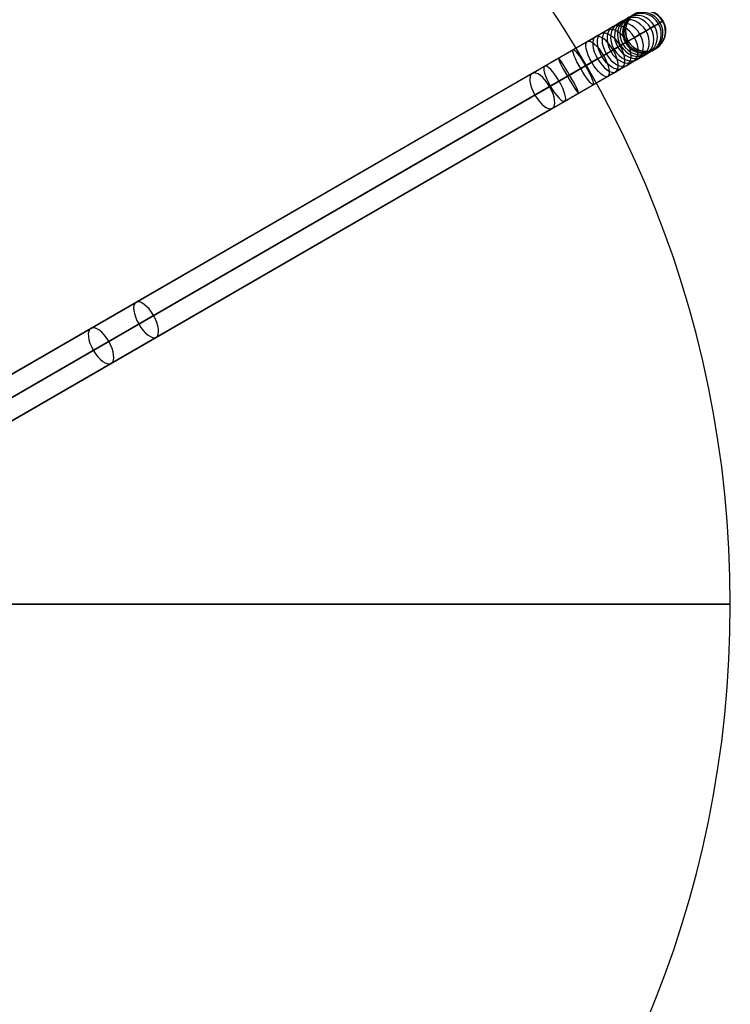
# Model space of a CAD drawing. Header units: millimetres. Extents: x -160 to 160, y -175 to 160.
# Tile 10 of 11: x 54 to 160, y -59 to 87. Entities that reach past the tile are written whole.
import ezdxf

# ---------------------------------------------------------------- set-up
doc = ezdxf.new("R2010")
doc.units = ezdxf.units.MM
doc.header["$MEASUREMENT"] = 0
doc.layers.add('Predefinito', color=7, linetype='Continuous')

msp = doc.modelspace()

# ---------------------------------------------------------------- linework, layer by layer
at = {"layer": 'Predefinito'}
for p, q in [((-9.96, -2.29, 1457.22), (139.94, 84.26, 1543)), ((-7.3, -4.22, 1454.53), (142.59, 82.32, 1540.31)), ((140.28, 80.99, 1545.69), (-9.61, -5.55, 1459.9)), ((-6.96, -7.48, 1457.22), (142.94, 79.06, 1543)), ((130.55, 78.84, 1565.53), (12.82, 10.87, 1502.14)), ((15.42, 8.9, 1499.42), (133.15, 76.88, 1562.81)), ((130.96, 75.61, 1568.25), (13.22, 7.63, 1504.86)), ((133.55, 73.64, 1565.53), (15.82, 5.67, 1502.14)), ((-160, 0.02, -0.08), (160, 0.02, -0.08)), ((160, 0.02, -10.08), (-160, 0.02, -10.08)), ((160, 0.02, -10.08), (160, 0.02, -0.08))]:
    msp.add_line(p, q, dxfattribs=at)
for centre, start, end in [((0, 0.02, -0.08), 0, 180), ((0, 0.02, -10.08), 0, 180), ((0, 0.02, -5.08), 0, 180), ((0, 0.02, -0.08), 180, 0), ((0, 0.02, -10.08), 180, 0), ((0, 0.02, -5.08), 180, 0)]:
    msp.add_arc(centre, 160, start, end, dxfattribs=at)
at = {"layer": 'Predefinito', "extrusion": (-0.5, 0.866025, -1.15149e-14)}
msp.add_arc((-157.76, 1554.2, 3), 12.5, 65, 243.6352, dxfattribs=at)
at = {"layer": 'Predefinito', "extrusion": (-0.37532, -0.216691, 0.90121)}
for start, end in [(90, 270), (270, 90)]:
    msp.add_arc((0, 828.24, 1332.29), 3, start, end, dxfattribs=at)
at = {"layer": 'Predefinito', "extrusion": (-0.228027, -0.131651, 0.964713)}
for start, end in [(90, 270), (270, 90)]:
    msp.add_arc((0, 573.92, 1457.82), 3, start, end, dxfattribs=at)
at = {"layer": 'Predefinito', "extrusion": (0.281613, 0.162589, 0.945652)}
for start, end in [(270, 90), (90, 270)]:
    msp.add_arc((0, 343.7, 1521.04), 3, start, end, dxfattribs=at)
at = {"layer": 'Predefinito', "extrusion": (0.109306, 0.063108, 0.992003)}
for start, end in [(270, 90), (90, 270)]:
    msp.add_arc((0, 27.16, 1561.69), 3, start, end, dxfattribs=at)
at = {"layer": 'Predefinito', "extrusion": (-0.063938, -0.036915, 0.997271)}
for start, end in [(90, 270), (270, 90)]:
    msp.add_arc((0, 284.58, 1538.31), 3, start, end, dxfattribs=at)
at = {"layer": 'Predefinito', "extrusion": (-0.5, 0.866025, -4.24641e-14)}
msp.add_arc((-157.76, 1554.2), 15.5, 65, 243.6352, dxfattribs=at)
at = {"layer": 'Predefinito', "extrusion": (-0.634717, -0.366454, 0.680328)}
for start, end in [(90, 270), (270, 90)]:
    msp.add_arc((0, 1258.92, 941.74), 3, start, end, dxfattribs=at)
at = {"layer": 'Predefinito', "extrusion": (0.58158, 0.335775, 0.740958)}
for start, end in [(270, 90), (90, 270)]:
    msp.add_arc((0, 914.33, 1257.55), 3, start, end, dxfattribs=at)
at = {"layer": 'Predefinito', "extrusion": (-0.510241, -0.294588, 0.808005)}
for start, end in [(90, 270), (270, 90)]:
    msp.add_arc((0, 1055.67, 1162.85), 3, start, end, dxfattribs=at)
at = {"layer": 'Predefinito', "extrusion": (0.442169, 0.255286, 0.859835)}
for start, end in [(270, 90), (90, 270)]:
    msp.add_arc((0, 645.38, 1416.91), 3, start, end, dxfattribs=at)
at = {"layer": 'Predefinito', "extrusion": (0.73932, 0.426846, -0.520777)}
for start, end in [(270, 90), (90, 270)]:
    msp.add_arc((0, 1421.47, -674.71), 3, start, end, dxfattribs=at)
at = {"layer": 'Predefinito', "extrusion": (0.693626, 0.400465, 0.598757)}
for start, end in [(270, 90), (90, 270)]:
    msp.add_arc((0, 1137.85, 1056.95), 3, start, end, dxfattribs=at)
at = {"layer": 'Predefinito', "extrusion": (-0.5, 0.866025, 3.43139e-14)}
msp.add_arc((-157.76, 1554.2), 9.5, 65, 243.6352, dxfattribs=at)
at = {"layer": 'Predefinito', "extrusion": (-0.5, 0.866025, 2.41726e-15)}
msp.add_arc((-157.76, 1554.2, -3), 12.5, 65, 243.6352, dxfattribs=at)
at = {"layer": 'Predefinito', "extrusion": (0.815547, 0.470856, -0.336418)}
for start, end in [(270, 90), (90, 270)]:
    msp.add_arc((0, 1529.19, -374.29), 3, start, end, dxfattribs=at)
at = {"layer": 'Predefinito', "extrusion": (0.775946, 0.447992, 0.444084)}
for centre, start, end in [((0, 1309.98, 831.55), 270, 90), ((0, 1309.98, 831.55), 90, 270), ((0, 1309.98, 734.96), 270, 90), ((0, 1309.98, 734.96), 90, 270)]:
    msp.add_arc(centre, 3, start, end, dxfattribs=at)
at = {"layer": 'Predefinito', "extrusion": (0.857737, 0.495215, -0.138022)}
for start, end in [(270, 90), (90, 270)]:
    msp.add_arc((0, 1573.6, -58.26), 3, start, end, dxfattribs=at)
at = {"layer": 'Predefinito', "extrusion": (0.864362, 0.49904, 0.061947)}
for start, end in [(270, 90), (90, 270)]:
    msp.add_arc((0, 1553.94, 253.74), 3, start, end, dxfattribs=at)
at = {"layer": 'Predefinito', "extrusion": (0.784886, 0.453154, 0.422618)}
for centre, start, end in [((0, 1354.41, 799.82), 270, 90), ((0, 1354.41, 799.82), 90, 270), ((0, 1354.41, 724.82), 270, 90), ((0, 1354.41, 724.82), 90, 270)]:
    msp.add_arc(centre, 3, start, end, dxfattribs=at)
at = {"layer": 'Predefinito', "extrusion": (0.838123, 0.48389, 0.251795)}
for start, end in [(270, 90), (90, 270)]:
    msp.add_arc((0, 1476.9, 544.02), 3, start, end, dxfattribs=at)

doc.saveas('drawing.dxf')
